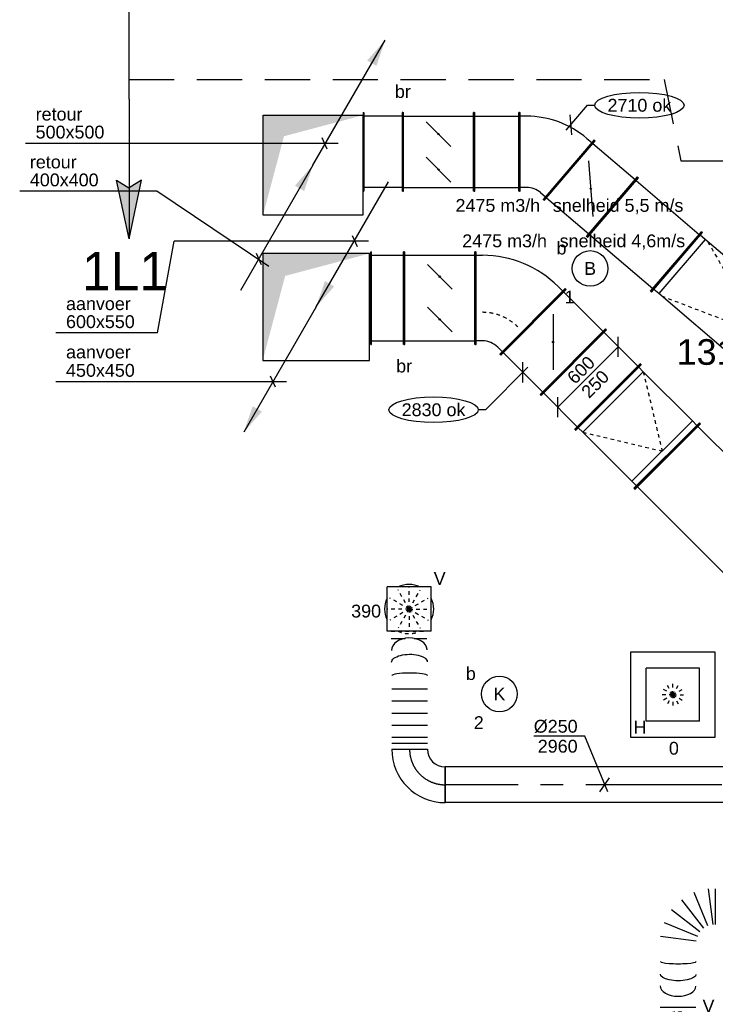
# Model space of a CAD drawing. Extents: x -138812 to 250702, y -18987 to 104055.
# Tile 53 of 193: x 59623 to 64502, y 14835 to 21743. Entities that reach past the tile are written whole.
import ezdxf
from ezdxf.enums import TextEntityAlignment as Align

# ---------------------------------------------------------------- set-up
doc = ezdxf.new("R2010")
doc.units = 0
doc.header["$LTSCALE"] = 50
for name, pattern in [('CENTER2', [28.575, 19.05, -3.175, 3.175, -3.175]), ('HIDDEN', [9.525, 6.35, -3.175]), ('STREEPJES', [0.1, 0.05, -0.05])]:
    doc.linetypes.add(name, pattern=pattern)
doc.layers.get('0').update_dxf_attribs({"linetype": 'CONTINUOUS'})
for name, color, linetype in [('brandmeldserienummers', 1, 'CONTINUOUS'), ('EL6311--', 3, 'CONTINUOUS'), ('lMcht aanvoer bestaand', 1, 'CONTINUOUS'), ('lMcht aanvoer bestaand_PR', 1, 'CONTINUOUS'), ('lMcht retour bestaand_PR', 1, 'CONTINUOUS'), ('lucht aanvoer bestaand', 8, 'CONTINUOUS'), ('lucht retour bestaand', 8, 'CONTINUOUS'), ('WL570---_RETOUR', 112, 'CONTINUOUS'), ('WL570---_RETOUR_RST', 2, 'CONTINUOUS'), ('WL570---_RETOUR_RST_HL', 1, 'CONTINUOUS'), ('WL570---_TOEVOER', 3, 'CONTINUOUS'), ('WL570---_TOEVOER_HL', 8, 'CONTINUOUS'), ('WL570---_TOEVOER_RST', 2, 'CONTINUOUS'), ('WL570---_TOEVOER_RST_HL', 1, 'CONTINUOUS'), ('WM570---_RETOUR', 1, 'CONTINUOUS'), ('WM570---_RETOUR_RST_PR', 1, 'CONTINUOUS'), ('WM570---_TOEVOER', 1, 'CONTINUOUS'), ('WM570---_TOEVOER_PR', 1, 'CONTINUOUS'), ('WM570---_TOEVOER_RST_PR', 1, 'CONTINUOUS')]:
    doc.layers.add(name, color=color, linetype=linetype)
doc.styles.add('BURO-018', font='ARIAL.TTF', dxfattribs={"height": 90})

# ---------------------------------------------------------------- blocks, each defined once
blk = doc.blocks.new('1115B3A')
at = {"color": 0, "linetype": 'Continuous'}
blk.add_circle((0, 0), 2.5, dxfattribs=at)
at = {"color": 0, "linetype": 'Continuous', "style": 'BURO-018'}
for tag, p in [('E_GKAST', (0, 8)), ('E_GROEP', (0, 5)), ('E_SGROEP', (4.5, 5)), ('E_ARMCODE', (0, 0)), ('E_SLET', (4.5, -1))]:
    blk.add_attdef(tag, text='', height=1.8, dxfattribs=at).set_placement(p, align=Align.MIDDLE)
blk = doc.blocks.new('*U80')
at = {"layer": 'WM570---_RETOUR', "color": 0, "ltscale": 10}
for p, q in [((-32.5, -38), (116.8, 136.7)), ((5.5, -70.5), (-5.5, 70.5)), ((116.8, 136.7), (166.8, 136.7))]:
    blk.add_line(p, q, dxfattribs=at)
blk.add_ellipse((480.5, 136.7), major_axis=(313.7, 0), ratio=0.286888, dxfattribs=at)
at = {"layer": 'WM570---_RETOUR', "color": 0, "style": 'BURO-018'}
blk.add_text('2710 ok', height=90, dxfattribs=at).set_placement((256.8, 91.7))
blk = doc.blocks.new('*U81')
at = {"layer": 'WM570---_TOEVOER', "color": 0, "ltscale": 10}
for p, q in [((0, -70.7), (0, 70.7)), ((35.4, 35.4), (-262.8, -262.8)), ((-262.8, -262.8), (-312.8, -262.8))]:
    blk.add_line(p, q, dxfattribs=at)
blk.add_ellipse((-626.5, -262.8), major_axis=(-313.7, 0), ratio=0.286888, dxfattribs=at)
at = {"layer": 'WM570---_TOEVOER', "color": 0, "style": 'BURO-018'}
blk.add_text('2830 ok', height=90, dxfattribs=at).set_placement((-850.2, -307.8))
blk = doc.blocks.new('*U349')
at = {"color": 0, "ltscale": 10}
for p, q in [((0, 125, -2960), (0, -125, -2960)), ((42.4, 125, -2960), (42.4, -125, -2960)), ((127.3, 125, -2960), (127.3, -125, -2960)), ((212.1, 125, -2960), (212.1, -125, -2960)), ((297, 125, -2960), (297, -125, -2960)), ((381.8, 125, -2960), (381.8, -125, -2960)), ((736.2, 128.2, -2960), (736.2, 31.3, -2960)), ((736.2, -31.5, -2960), (736.2, -121.8, -2960)), ((656.5, -122.8, -2960), (657.3, -122.8, -2960))]:
    blk.add_line(p, q, dxfattribs=at)
at = {"color": 8, "linetype": 'STREEPJES', "ltscale": 10}
blk.add_line((786.8, 128.2, -2960), (786.8, -121.8, -2960), dxfattribs=at)
at = {"color": 0, "ltscale": 10}
for centre, major_axis, ratio, start_param, end_param in [((474.5, 0, -2960), (0.5, -125), 0.148749, 0.000581, 3.142173), ((653.9, 2.2, -2960), (3, -125), 0.680411, 0.004838, 3.136755)]:
    blk.add_ellipse(centre, major_axis=major_axis, ratio=ratio, start_param=start_param, end_param=end_param, dxfattribs=at)
at = {"color": 0, "ltscale": 10, "extrusion": (0, 0, -1)}
blk.add_ellipse((570.5, 0.8, -2960), major_axis=(-1.6, 125), ratio=0.433358, start_param=0.002037, end_param=3.14363, dxfattribs=at)
at = {"layer": 'WM570---_TOEVOER_PR', "color": 1, "style": 'BURO-018'}
blk.add_attdef('POSNR', text='', height=90, dxfattribs=at).set_placement((0, 0), align=Align.MIDDLE)
blk = doc.blocks.new('*U350')
at = {"color": 0, "ltscale": 10}
for p, q in [((-250, -125, -2960), (-250, 125, -2960)), ((125, -250, -2960), (-125, -250, -2960))]:
    blk.add_line(p, q, dxfattribs=at)
for radius in [375, 125]:
    blk.add_arc((-250, -250, -2960), radius, 0, 90, dxfattribs=at)
at = {"layer": 'WL570---_TOEVOER_HL', "linetype": 'CENTER2'}
blk.add_arc((-250, -250, -2960), 250, 0, 90, dxfattribs=at)
at = {"layer": 'WM570---_TOEVOER_PR', "color": 1, "style": 'BURO-018'}
blk.add_attdef('POSNR', text='', height=90, dxfattribs=at).set_placement((0, 0), align=Align.MIDDLE)
blk = doc.blocks.new('*U385')
at = {"color": 0, "ltscale": 10}
for p, q in [((155, 155, -2795), (-155, 155, -2795)), ((-155, -155, -2795), (-155, 155, -2795)), ((155, -155, -2795), (155, 155, -2795)), ((155, -155, -2795), (-155, -155, -2795))]:
    blk.add_line(p, q, dxfattribs=at)
at = {"color": 8, "linetype": 'STREEPJES', "ltscale": 10}
for q in [(0, 155, -2795), (-134.2, 77.5, -2795), (-77.5, 134.2, -2795), (77.5, 134.2, -2795), (134.2, 77.5, -2795), (-155, 0, -2795), (-134.2, -77.5, -2795), (-77.5, -134.2, -2795), (0, -155, -2795), (77.5, -134.2, -2795), (134.2, -77.5, -2795), (155, 0, -2795)]:
    blk.add_line((0, 0, -2795), q, dxfattribs=at)
at = {"color": 0, "ltscale": 10}
for start, end in [(63.96822, 116.03178), (153.96822, 206.03178), (333.96822, 26.03178)]:
    blk.add_arc((0, 0, -2795), 172.5, start, end, dxfattribs=at)
at = {"color": 8, "linetype": 'STREEPJES', "ltscale": 10}
blk.add_arc((0, 0, -2795), 172.5, 243.96822, 296.03178, dxfattribs=at)
at = {"layer": 'WL570---_TOEVOER_RST_HL', "linetype": 'CENTER2'}
blk.add_circle((0, 0, -2795), 0.075, dxfattribs=at)
at = {"layer": 'WL570---_TOEVOER_RST', "color": 1, "style": 'BURO-018'}
for tag in ['MC', 'Q']:
    blk.add_attdef(tag, text='', height=90, dxfattribs=at).set_placement((0, 0), align=Align.MIDDLE)
at = {"layer": 'WM570---_TOEVOER_RST_PR', "color": 1, "style": 'BURO-018'}
blk.add_attdef('POSNR', text='', height=90, dxfattribs=at).set_placement((0, 0), align=Align.MIDDLE)
blk = doc.blocks.new('*U386')
at = {"color": 0, "ltscale": 10}
for p, q in [((155, 155, -2795), (-155, 155, -2795)), ((-155, -155, -2795), (-155, 155, -2795)), ((155, -155, -2795), (155, 155, -2795)), ((155, -155, -2795), (-155, -155, -2795))]:
    blk.add_line(p, q, dxfattribs=at)
at = {"color": 8, "linetype": 'STREEPJES', "ltscale": 10}
for q in [(0, 155, -2795), (-134.2, 77.5, -2795), (-77.5, 134.2, -2795), (77.5, 134.2, -2795), (134.2, 77.5, -2795), (-155, 0, -2795), (-134.2, -77.5, -2795), (-77.5, -134.2, -2795), (0, -155, -2795), (77.5, -134.2, -2795), (134.2, -77.5, -2795), (155, 0, -2795)]:
    blk.add_line((0, 0, -2795), q, dxfattribs=at)
blk.add_arc((0, 0, -2795), 172.5, 63.96822, 116.03178, dxfattribs=at)
at = {"color": 0, "ltscale": 10}
for start, end in [(153.96822, 206.03178), (333.96822, 26.03178), (243.96822, 296.03178)]:
    blk.add_arc((0, 0, -2795), 172.5, start, end, dxfattribs=at)
at = {"layer": 'WL570---_TOEVOER_RST_HL', "linetype": 'CENTER2'}
blk.add_circle((0, 0, -2795), 0.075, dxfattribs=at)
at = {"layer": 'WL570---_TOEVOER_RST', "color": 1, "style": 'BURO-018'}
for tag in ['MC', 'Q']:
    blk.add_attdef(tag, text='', height=90, dxfattribs=at).set_placement((0, 0), align=Align.MIDDLE)
at = {"layer": 'WM570---_TOEVOER_RST_PR', "color": 1, "style": 'BURO-018'}
blk.add_attdef('POSNR', text='', height=90, dxfattribs=at).set_placement((0, 0), align=Align.MIDDLE)
blk = doc.blocks.new('*U479')
at = {"ltscale": 10}
for points in [[(507, 878.1), (445.6, 696.8), (380.7, 734.3)], [(-375, -375), (375, -375), (375, 375), (217.5, -217.5)], [(0, 0), (-61.4, -181.3), (-126.3, -143.8)]]:
    blk.add_hatch(color=2, dxfattribs=at).paths.add_polyline_path(points)
at = {"color": 2, "ltscale": 10}
for q in [(507, 878.1, -3000), (-507, -878.1, -3000)]:
    blk.add_line((0, 0, -3000), q, dxfattribs=at)
at = {"color": 0, "ltscale": 10}
for p, q in [((375, 375, -3000), (-375, 375, -3000)), ((-375, 375, -3000), (-375, -375, -3000)), ((375, -375, -3000), (375, 375, -3000)), ((-375, -375, -3000), (375, -375, -3000))]:
    blk.add_line(p, q, dxfattribs=at)
at = {"layer": 'lMcht aanvoer bestaand_PR', "color": 1, "style": 'BURO-018'}
blk.add_attdef('POSNR', text='', height=90, dxfattribs=at).set_placement((0, 0), align=Align.MIDDLE)
blk = doc.blocks.new('*U480')
at = {"color": 0, "ltscale": 10}
for p, q in [((-50.1, 285.9, -2835), (-15.9, 315.2, -2835)), ((-28.4, 337.4, -2835), (-32.2, 334.2, -2835)), ((-32.2, 334.2, -2835), (325, -84, -2835)), ((-28.4, 337.4, -2835), (328.8, -80.8, -2835)), ((-197.6, 275, -2835), (-192.6, 275, -2835)), ((-197.6, -275, -2835), (-197.6, 275, -2835)), ((-192.6, -275, -2835), (-192.6, 275, -2835)), ((-147.6, 250, -2835), (-192.6, 250, -2835)), ((274.6, -94.3, -2835), (308.8, -65, -2835)), ((328.8, -80.8, -2835), (325, -84, -2835)), ((-197.6, -275, -2835), (-192.6, -275, -2835)), ((-147.6, -250, -2835), (-192.6, -250, -2835))]:
    blk.add_line(p, q, dxfattribs=at)
for radius in [150, 650]:
    blk.add_arc((-147.6, 400, -2835), radius, 270, 310.5, dxfattribs=at)
at = {"layer": 'lMcht retour bestaand_PR', "color": 1, "style": 'BURO-018'}
blk.add_attdef('POSNR', text='', height=90, dxfattribs=at).set_placement((0, 0), align=Align.MIDDLE)
blk = doc.blocks.new('*U481')
at = {"color": 0, "ltscale": 10}
for p, q in [((0, 275, -2835), (5, 275, -2835)), ((0, -275, -2835), (0, 275, -2835)), ((5, -275, -2835), (5, 275, -2835)), ((5, 250, -2835), (313.7, 250, -2835)), ((318.7, 275, -2835), (313.7, 275, -2835)), ((313.7, -275, -2835), (313.7, 275, -2835)), ((318.7, -275, -2835), (318.7, 275, -2835)), ((0, -275, -2835), (5, -275, -2835)), ((5, -250, -2835), (313.7, -250, -2835)), ((318.7, -275, -2835), (313.7, -275, -2835))]:
    blk.add_line(p, q, dxfattribs=at)
at = {"layer": 'lMcht retour bestaand_PR', "color": 1, "style": 'BURO-018'}
blk.add_attdef('POSNR', text='', height=90, dxfattribs=at).set_placement((0, 0), align=Align.MIDDLE)
blk = doc.blocks.new('*U482')
at = {"color": 0, "ltscale": 10}
for p, q in [((0, 275, -2835), (5, 275, -2835)), ((0, -275, -2835), (0, 275, -2835)), ((5, -275, -2835), (5, 275, -2835)), ((5, 250, -2835), (273.8, 250, -2835)), ((278.8, 275, -2835), (273.8, 275, -2835)), ((273.8, -275, -2835), (273.8, 275, -2835)), ((278.8, -275, -2835), (278.8, 275, -2835)), ((0, -275, -2835), (5, -275, -2835)), ((5, -250, -2835), (273.8, -250, -2835)), ((278.8, -275, -2835), (273.8, -275, -2835))]:
    blk.add_line(p, q, dxfattribs=at)
at = {"layer": 'lMcht retour bestaand_PR', "color": 1, "style": 'BURO-018'}
blk.add_attdef('POSNR', text='', height=90, dxfattribs=at).set_placement((0, 0), align=Align.MIDDLE)
blk = doc.blocks.new('*U483')
at = {"ltscale": 10}
for points in [[(507, 878.1), (445.6, 696.8), (380.7, 734.3)], [(350, 350), (-350, 350), (-350, -350), (-203, 203)], [(0, 0), (-61.4, -181.3), (-126.3, -143.8)]]:
    blk.add_hatch(color=2, dxfattribs=at).paths.add_polyline_path(points)
at = {"color": 2, "ltscale": 10}
for q in [(507, 878.1), (-507, -878.1)]:
    blk.add_line((0, 0), q, dxfattribs=at)
at = {"color": 0, "ltscale": 10}
for p, q in [((-350, 350), (350, 350)), ((-350, -350), (-350, 350)), ((350, 350), (350, -350)), ((350, -350), (-350, -350))]:
    blk.add_line(p, q, dxfattribs=at)
at = {"layer": 'lMcht retour bestaand_PR', "color": 1, "style": 'BURO-018'}
blk.add_attdef('POSNR', text='', height=90, dxfattribs=at).set_placement((0, 0), align=Align.MIDDLE)
blk = doc.blocks.new('*U484')
at = {"color": 0, "ltscale": 10}
for p, q in [((0, 275, -2835), (5, 275, -2835)), ((0, -275, -2835), (0, 275, -2835)), ((5, -275, -2835), (5, 275, -2835)), ((5, 250, -2835), (586.3, 250, -2835)), ((591.3, 275, -2835), (586.3, 275, -2835)), ((586.3, -275, -2835), (586.3, 275, -2835)), ((591.3, -275, -2835), (591.3, 275, -2835)), ((0, -275, -2835), (5, -275, -2835)), ((5, -250, -2835), (586.3, -250, -2835)), ((591.3, -275, -2835), (586.3, -275, -2835))]:
    blk.add_line(p, q, dxfattribs=at)
at = {"layer": 'lMcht retour bestaand_PR', "color": 1, "style": 'BURO-018'}
blk.add_attdef('POSNR', text='', height=90, dxfattribs=at).set_placement((0, 0), align=Align.MIDDLE)
blk = doc.blocks.new('*U485')
at = {"color": 0, "ltscale": 10}
for p, q in [((-828.2, 275, -2835), (-823.2, 275, -2835)), ((-828.2, -275, -2835), (-828.2, 275, -2835)), ((-823.2, -275, -2835), (-823.2, 275, -2835)), ((-778.2, 250, -2835), (-823.2, 250, -2835)), ((-74.6, 250, -2835), (-778.2, 250, -2835)), ((-778.2, 250, -2835), (-778.2, -250, -2835)), ((-74.6, -250, -2835), (-74.6, 250, -2835)), ((-50, 250, -2835), (-74.6, 250, -2835)), ((-50, 250, -2835), (-5, 250, -2835)), ((0, 275, -2835), (-5, 275, -2835)), ((-5, -275, -2835), (-5, 275, -2835)), ((0, -275, -2835), (0, 275, -2835)), ((-828.2, -275, -2835), (-823.2, -275, -2835)), ((-778.2, -250, -2835), (-823.2, -250, -2835)), ((-74.6, -250, -2835), (-778.2, -250, -2835)), ((-50, -250, -2835), (-74.6, -250, -2835)), ((-50, -250, -2835), (-5, -250, -2835)), ((0, -275, -2835), (-5, -275, -2835))]:
    blk.add_line(p, q, dxfattribs=at)
at = {"color": 8, "linetype": 'STREEPJES', "ltscale": 10}
for p in [(-753.6, 250, -125), (-753.6, -250, -125)]:
    blk.add_line(p, (-50, 0, 15), dxfattribs=at)
at = {"layer": 'lMcht retour bestaand_PR', "color": 1, "style": 'BURO-018'}
blk.add_attdef('POSNR', text='', height=90, dxfattribs=at).set_placement((0, 0), align=Align.MIDDLE)
blk = doc.blocks.new('*U494')
at = {"color": 0, "ltscale": 10}
for p, q in [((0, 325, -2955), (5, 325, -2955)), ((0, -325, -2955), (0, 325, -2955)), ((5, -325, -2955), (5, 325, -2955)), ((5, 300, -2955), (229.6, 300, -2955)), ((234.6, 325, -2955), (229.6, 325, -2955)), ((229.6, -325, -2955), (229.6, 325, -2955)), ((234.6, -325, -2955), (234.6, 325, -2955)), ((0, -325, -2955), (5, -325, -2955)), ((5, -300, -2955), (229.6, -300, -2955)), ((234.6, -325, -2955), (229.6, -325, -2955))]:
    blk.add_line(p, q, dxfattribs=at)
at = {"layer": 'lMcht aanvoer bestaand_PR', "color": 1, "style": 'BURO-018'}
blk.add_attdef('POSNR', text='', height=90, dxfattribs=at).set_placement((0, 0), align=Align.MIDDLE)
blk = doc.blocks.new('*U495')
at = {"color": 0, "ltscale": 10}
for p, q in [((-236.4, 325, -2955), (-231.4, 325, -2955)), ((-236.4, -325, -2955), (-236.4, 325, -2955)), ((-231.4, -325, -2955), (-231.4, 325, -2955)), ((-231.4, 300, -2955), (-186.4, 300, -2955)), ((343.9, 80.3, -2955), (375.8, 48.5, -2955)), ((393.4, 66.2, -2955), (-66.2, -393.4, -2955)), ((397, 62.7, -2955), (-62.7, -397, -2955)), ((397, 62.7, -2955), (393.4, 66.2, -2955)), ((-236.4, -325, -2955), (-231.4, -325, -2955)), ((-186.4, -300, -2955), (-231.4, -300, -2955)), ((-48.5, -375.8, -2955), (-80.3, -343.9, -2955)), ((-62.7, -397, -2955), (-66.2, -393.4, -2955))]:
    blk.add_line(p, q, dxfattribs=at)
for radius in [750, 150]:
    blk.add_arc((-186.4, -450, -2955), radius, 45, 90, dxfattribs=at)
at = {"color": 8, "linetype": 'STREEPJES', "ltscale": 10}
blk.add_arc((-186.4, -450, -2955), 350, 45, 90, dxfattribs=at)
at = {"layer": 'lMcht aanvoer bestaand_PR', "color": 1, "style": 'BURO-018'}
blk.add_attdef('POSNR', text='', height=90, dxfattribs=at).set_placement((0, 0), align=Align.MIDDLE)
blk = doc.blocks.new('*U496')
at = {"color": 0, "ltscale": 10}
for p, q in [((0, 325, -2955), (5, 325, -2955)), ((0, -325, -2955), (0, 325, -2955)), ((5, -325, -2955), (5, 325, -2955)), ((5, 300, -2955), (339.6, 300, -2955)), ((344.6, 325, -2955), (339.6, 325, -2955)), ((339.6, -325, -2955), (339.6, 325, -2955)), ((344.6, -325, -2955), (344.6, 325, -2955)), ((0, -325, -2955), (5, -325, -2955)), ((5, -300, -2955), (339.6, -300, -2955)), ((344.6, -325, -2955), (339.6, -325, -2955))]:
    blk.add_line(p, q, dxfattribs=at)
at = {"layer": 'lMcht aanvoer bestaand_PR', "color": 1, "style": 'BURO-018'}
blk.add_attdef('POSNR', text='', height=90, dxfattribs=at).set_placement((0, 0), align=Align.MIDDLE)
blk = doc.blocks.new('*U497')
at = {"color": 0, "ltscale": 10}
for p, q in [((-586.8, 325, -2955), (-581.8, 325, -2955)), ((-586.8, -325, -2955), (-586.8, 325, -2955)), ((-581.8, -325, -2955), (-581.8, 325, -2955)), ((-581.8, 300, -2955), (-536.8, 300, -2955)), ((-50, 300, -2955), (-536.8, 300, -2955)), ((-536.8, 300, -2955), (-536.8, -300, -2955)), ((-5, 300, -2955), (-50, 300, -2955)), ((-50, -300, -2955), (-50, 300, -2955)), ((0, 325, -2955), (-5, 325, -2955)), ((-5, -325, -2955), (-5, 325, -2955)), ((0, -325, -2955), (0, 325, -2955)), ((-586.8, -325, -2955), (-581.8, -325, -2955)), ((-536.8, -300, -2955), (-581.8, -300, -2955)), ((-50, -300, -2955), (-536.8, -300, -2955)), ((-50, -300, -2955), (-5, -300, -2955)), ((0, -325, -2955), (-5, -325, -2955))]:
    blk.add_line(p, q, dxfattribs=at)
at = {"color": 8, "linetype": 'STREEPJES', "ltscale": 10}
for p in [(-536.8, 300, -125), (-536.8, -300, -125)]:
    blk.add_line(p, (-50, 0, -105), dxfattribs=at)
at = {"layer": 'lMcht aanvoer bestaand_PR', "color": 1, "style": 'BURO-018'}
blk.add_attdef('POSNR', text='', height=90, dxfattribs=at).set_placement((0, 0), align=Align.MIDDLE)
blk = doc.blocks.new('*U532')
at = {"color": 0, "ltscale": 10}
for p, q in [((137, 757.1, -2960), (387, 757.1, -2960)), ((137, 708.7, -2960), (387, 708.7, -2960)), ((358.9, 111.5, -2960), (126, 208, -2960)), ((135.2, 242.4, -2960), (385.2, 209.5, -2960)), ((236.5, -48, -2960), (83, 152, -2960)), ((108.2, 177.2, -2960), (308.2, 23.7, -2960)), ((0, -125, -2960), (0, 125, -2960)), ((50.7, -125, -2960), (17.8, 125, -2960)), ((52.2, 134.2, -2960), (148.7, -98.8, -2960))]:
    blk.add_line(p, q, dxfattribs=at)
for centre, major_axis, ratio, start_param, end_param in [((261.1, 556.9, -2960), (125, -1.3), 0.580684, 6.281614, 9.423206), ((260.2, 385.4, -2960), (125, -0.2), 0.123465, 6.28296, 9.424553)]:
    blk.add_ellipse(centre, major_axis=major_axis, ratio=ratio, start_param=start_param, end_param=end_param, dxfattribs=at)
at = {"color": 0, "ltscale": 10, "extrusion": (0, 0, -1)}
blk.add_ellipse((260.5, 475.2, -2960), major_axis=(-125, 0.7), ratio=0.362977, start_param=6.282435, end_param=9.424028, dxfattribs=at)
at = {"layer": 'WM570---_TOEVOER_PR', "color": 1, "style": 'BURO-018'}
blk.add_attdef('POSNR', text='', height=90, dxfattribs=at).set_placement((0, 0), align=Align.MIDDLE)
blk = doc.blocks.new('*U536')
at = {"color": 0, "ltscale": 10}
for p, q in [((297.5, 297.5, -2732.5), (-297.5, 297.5, -2732.5)), ((-297.5, 297.5, -2732.5), (-297.5, -297.5, -2732.5)), ((297.5, -297.5, -2732.5), (297.5, 297.5, -2732.5)), ((186.5, 186.5, -2732.5), (-186.5, 186.5, -2732.5)), ((-186.5, -186.5, -2732.5), (-186.5, 186.5, -2732.5)), ((186.5, -186.5, -2732.5), (186.5, 186.5, -2732.5)), ((186.5, -186.5, -2732.5), (-186.5, -186.5, -2732.5)), ((-297.5, -297.5, -2732.5), (297.5, -297.5, -2732.5))]:
    blk.add_line(p, q, dxfattribs=at)
at = {"color": 8, "linetype": 'STREEPJES', "ltscale": 10}
for q in [(-40, 69.3, -2732.5), (0, 80, -2732.5), (40, 69.3, -2732.5), (-80, 0, -2732.5), (-69.3, 40, -2732.5), (-69.3, -40, -2732.5), (-40, -69.3, -2732.5), (69.3, 40, -2732.5), (0, -80, -2732.5), (40, -69.3, -2732.5), (69.3, -40, -2732.5), (80, 0, -2732.5)]:
    blk.add_line((0, 0, -2732.5), q, dxfattribs=at)
at = {"layer": 'WL570---_RETOUR_RST_HL', "linetype": 'CENTER2'}
blk.add_circle((0, 0, -2732.5), 0.075, dxfattribs=at)
at = {"layer": 'WL570---_RETOUR_RST', "color": 1, "style": 'BURO-018'}
for tag in ['MC', 'Q']:
    blk.add_attdef(tag, text='', height=90, dxfattribs=at).set_placement((0, 0), align=Align.MIDDLE)
at = {"layer": 'WM570---_RETOUR_RST_PR', "color": 1, "style": 'BURO-018'}
blk.add_attdef('POSNR', text='', height=90, dxfattribs=at).set_placement((0, 0), align=Align.MIDDLE)
blk = doc.blocks.new('*U555')
at = {"color": 0, "ltscale": 10}
for p, q in [((0, 325, -2975), (5, 325, -2975)), ((0, -325, -2975), (0, 325, -2975)), ((5, -325, -2975), (5, 325, -2975)), ((5, 300, -2975), (2225.4, 300, -2975)), ((2230.4, 325, -2975), (2225.4, 325, -2975)), ((2225.4, -325, -2975), (2225.4, 325, -2975)), ((2230.4, -325, -2975), (2230.4, 325, -2975)), ((0, -325, -2975), (5, -325, -2975)), ((5, -300, -2975), (2225.4, -300, -2975)), ((2230.4, -325, -2975), (2225.4, -325, -2975))]:
    blk.add_line(p, q, dxfattribs=at)
at = {"layer": 'lMcht aanvoer bestaand_PR', "color": 1, "style": 'BURO-018'}
blk.add_attdef('POSNR', text='', height=90, dxfattribs=at).set_placement((0, 0), align=Align.MIDDLE)
blk = doc.blocks.new('*U559')
at = {"layer": 'lMcht aanvoer bestaand', "color": 0, "ltscale": 10}
for p, q in [((212.1, 141.4), (212.1, 282.8)), ((-212.1, -212.1), (212.1, 212.1)), ((-212.1, -282.8), (-212.1, -141.4))]:
    blk.add_line(p, q, dxfattribs=at)
at = {"layer": 'lMcht aanvoer bestaand', "color": 0, "style": 'BURO-018'}
for s, p in [('600', (-91.8, -56.5)), ('250', (7.2, -155.5)), ('250', (7.2, -155.5))]:
    blk.add_text(s, height=90, rotation=45, dxfattribs=at).set_placement(p)
blk = doc.blocks.new('*U2113')
at = {"color": 0, "ltscale": 10}
for p, q in [((0, 125, -2960), (3368.2, 125, -2960)), ((0, -125, -2960), (0, 125, -2960)), ((3368.2, 125, -2960), (3368.2, -125, -2960)), ((0, -125, -2960), (3368.2, -125, -2960))]:
    blk.add_line(p, q, dxfattribs=at)
at = {"layer": 'WL570---_TOEVOER_HL', "linetype": 'CENTER2'}
blk.add_line((0, 0, -2960), (3368.2, 0, -2960), dxfattribs=at)
at = {"layer": 'WM570---_TOEVOER_PR', "color": 1, "style": 'BURO-018'}
blk.add_attdef('POSNR', text='', height=90, dxfattribs=at).set_placement((0, 0), align=Align.MIDDLE)
blk = doc.blocks.new('*U2114')
at = {"layer": 'WM570---_TOEVOER', "color": 0, "ltscale": 10}
for p, q in [((-140.3, 340.7), (-497.9, 340.7)), ((20.6, -50), (-140.3, 340.7)), ((-33.5, -50), (33.5, 50))]:
    blk.add_line(p, q, dxfattribs=at)
at = {"layer": 'WM570---_TOEVOER', "color": 0, "style": 'BURO-018'}
for s, p in [('%%c250', (-497.9, 365.7)), ('2960', (-470, 225.7))]:
    blk.add_text(s, height=90, dxfattribs=at).set_placement(p)

msp = doc.modelspace()

# ---------------------------------------------------------------- hatches: boundary and pattern name
at = {"layer": 'WL570---_RETOUR'}
h = msp.add_hatch(color=256, dxfattribs=at)
edge = h.paths.add_edge_path()
edge.add_ellipse((62560.85223, 20940.55227), major_axis=(-4.16667, 0), ratio=1, start_angle=0, end_angle=360)
h = msp.add_hatch(color=256, dxfattribs=at)
edge = h.paths.add_edge_path()
edge.add_ellipse((62560.85223, 20690.55227), major_axis=(-4.16667, 0), ratio=1, start_angle=0, end_angle=360)
h = msp.add_hatch(color=256, dxfattribs=at)
edge = h.paths.add_edge_path()
edge.add_ellipse((63629.28456, 20557.22985), major_axis=(-4.16667, 0), ratio=1, start_angle=0, end_angle=360)
at = {"layer": 'WL570---_TOEVOER'}
h = msp.add_hatch(color=256, dxfattribs=at)
edge = h.paths.add_edge_path()
edge.add_ellipse((62569.8028, 19939.63116), major_axis=(-5, 0), ratio=1, start_angle=0, end_angle=360)
h = msp.add_hatch(color=256, dxfattribs=at)
edge = h.paths.add_edge_path()
edge.add_ellipse((62569.8028, 19639.63116), major_axis=(-5, 0), ratio=1, start_angle=0, end_angle=360)
h = msp.add_hatch(color=256, dxfattribs=at)
edge = h.paths.add_edge_path()
edge.add_ellipse((63364.77755, 19481.05252), major_axis=(0, 5), ratio=1, start_angle=0, end_angle=360)

# ---------------------------------------------------------------- linework, layer by layer
at = {"layer": 'EL6311--', "color": 4, "linetype": 'Continuous'}
for p, q in [((60389.97728, 21185.66824), (60389.97728, 22166.31529)), ((60389.97728, 21185.66824), (60389.97728, 20205.02119)), ((60389.97728, 20205.02119), (60303.16489, 20617.31672)), ((60303.16489, 20617.31672), (60387.90219, 20563.42905)), ((60389.97728, 20205.02119), (60476.78966, 20617.31672)), ((60476.78966, 20617.31672), (60392.05236, 20563.42905))]:
    msp.add_line(p, q, dxfattribs=at)
at = {"layer": 'EL6311--', "color": 4, "linetype": 'HIDDEN'}
for p, q in [((60389.97728, 21324.20583), (64144.50148, 21324.20583)), ((64144.50148, 21324.20583), (64260.57334, 20753.18287)), ((64260.57334, 20753.18287), (66146.74023, 20753.18287))]:
    msp.add_line(p, q, dxfattribs=at)
at = {"layer": 'EL6311--', "color": 4, "linetype": 'Continuous'}
for points in [[(60389.97728, 20205.02119), (60303.16489, 20617.31672), (60387.90219, 20563.42905)], [(60389.97728, 20205.02119), (60476.78966, 20617.31672), (60392.05236, 20563.42905)]]:
    msp.add_solid(points, dxfattribs=at)
at = {"layer": 'lucht aanvoer bestaand'}
for p, q in [((62319.8028, 20114.63116), (62324.8028, 20114.63116)), ((62319.8028, 19464.63116), (62319.8028, 20114.63116)), ((62324.8028, 19464.63116), (62324.8028, 20114.63116)), ((62819.8028, 20114.63116), (62814.8028, 20114.63116)), ((62814.8028, 19464.63116), (62814.8028, 20114.63116)), ((62819.8028, 19464.63116), (62819.8028, 20114.63116)), ((62993.54649, 19392.66417), (63453.16589, 19852.28358)), ((62997.08202, 19389.12864), (63456.70143, 19848.74804)), ((63453.16589, 19852.28358), (63456.70143, 19848.74804)), ((63272.85367, 19113.35699), (63732.47307, 19572.9764)), ((63276.3892, 19109.82146), (63736.00861, 19569.44087)), ((63736.00861, 19569.44087), (63732.47307, 19572.9764)), ((62319.8028, 19464.63116), (62324.8028, 19464.63116)), ((62819.8028, 19464.63116), (62814.8028, 19464.63116)), ((62993.54649, 19392.66417), (62997.08202, 19389.12864)), ((63276.3892, 19109.82146), (63272.85367, 19113.35699))]:
    msp.add_line(p, q, dxfattribs=at)
at = {"layer": 'lucht retour bestaand'}
for p, q in [((62310.85223, 21090.55227), (62315.85223, 21090.55227)), ((62310.85223, 20540.55227), (62310.85223, 21090.55227)), ((62315.85223, 20540.55227), (62315.85223, 21090.55227)), ((62810.85223, 21090.55227), (62805.85223, 21090.55227)), ((62805.85223, 20540.55227), (62805.85223, 21090.55227)), ((62810.85223, 20540.55227), (62810.85223, 21090.55227)), ((63298.58592, 20478.08811), (63655.88388, 20896.22465)), ((63302.38716, 20474.83995), (63659.68513, 20892.97649)), ((63655.88388, 20896.22465), (63659.68513, 20892.97649)), ((63959.98319, 20636.37159), (63956.18195, 20639.61976)), ((62310.85223, 20540.55227), (62315.85223, 20540.55227)), ((62810.85223, 20540.55227), (62805.85223, 20540.55227)), ((63298.58592, 20478.08811), (63302.38716, 20474.83995)), ((63602.68523, 20218.23505), (63598.88398, 20221.48321))]:
    msp.add_line(p, q, dxfattribs=at)
at = {"layer": 'WL570---_RETOUR'}
for p, q in [((62315.85223, 21065.55227), (62805.85223, 21065.55227)), ((62474.23165, 21027.17285), (62647.47281, 20853.93169)), ((63643.44431, 20873.97029), (63939.94113, 20620.61355)), ((62474.23165, 20777.17285), (62647.47281, 20603.93169)), ((63614.03223, 20751.63244), (63644.53688, 20362.82726)), ((63598.88398, 20221.48321), (63956.18195, 20639.61976)), ((63602.68523, 20218.23505), (63959.98319, 20636.37159)), ((62315.85223, 20565.55227), (62805.85223, 20565.55227)), ((63318.62798, 20493.84616), (63615.1248, 20240.48942))]:
    msp.add_line(p, q, dxfattribs=at)
for centre in [(62560.85223, 20940.55227), (62560.85223, 20690.55227), (63629.28456, 20557.22985)]:
    msp.add_circle(centre, 4.16667, dxfattribs=at)
at = {"layer": 'WL570---_TOEVOER'}
for p, q in [((62324.8028, 20089.63116), (62814.8028, 20089.63116)), ((62483.18222, 20026.25174), (62656.42338, 19853.01058)), ((63439.02376, 19831.07037), (63714.7954, 19555.29873)), ((62483.18222, 19726.25174), (62656.42338, 19553.01058)), ((63364.77755, 19676.05252), (63364.77755, 19286.05252)), ((62324.8028, 19489.63116), (62814.8028, 19489.63116)), ((63014.75969, 19406.80631), (63290.53134, 19131.03466))]:
    msp.add_line(p, q, dxfattribs=at)
for centre in [(62569.8028, 19939.63116), (62569.8028, 19639.63116), (63364.77755, 19481.05252)]:
    msp.add_circle(centre, 5, dxfattribs=at)
at = {"layer": 'WM570---_TOEVOER'}
for p, q in [((61856.6267, 20874.79208), (59663.62369, 20874.79208)), ((61780.08387, 20835.11165), (61745.06116, 20913.1882)), ((61780.08387, 20835.11165), (61745.06116, 20913.1882)), ((60583.96736, 20539.16995), (59623.04355, 20539.16995)), ((61370.66594, 20011.84341), (60583.96736, 20539.16995)), ((60590.59109, 19544.70179), (60706.77707, 20188.1371)), ((62069.71911, 20188.1371), (60706.77707, 20188.1371)), ((61993.17627, 20148.45667), (61958.15357, 20226.53322)), ((61319.00149, 20023.34898), (61283.97878, 20101.42553)), ((60590.59109, 19544.70179), (59876.7161, 19544.70179)), ((61417.13431, 19163.45621), (61382.1116, 19241.53277)), ((61493.67715, 19203.13664), (59876.7161, 19203.13664))]:
    msp.add_line(p, q, dxfattribs=at)

# ---------------------------------------------------------------- block references
at = {"layer": 'EL6311--'}
ref = msp.add_blockref('1115B3A', (63624.23625, 19997.44711), dxfattribs=dict(at, xscale=49.99999999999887, yscale=49.99999999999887, zscale=50, rotation=189.1701748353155))
ref.add_attrib('E_ARMCODE', 'B', dxfattribs={"layer": '0', "color": 1, "linetype": 'Continuous', "height": 90, "style": 'BURO-018'}).set_placement((63624.23625, 19997.44711), align=Align.MIDDLE)
ref.add_attrib('E_SLET', 'b', dxfattribs={"layer": '0', "color": 1, "linetype": 'Continuous', "height": 90, "style": 'BURO-018'}).set_placement((63423.58359, 20142.32122), align=Align.MIDDLE)
ref.add_attrib('E_GROEP', '1', dxfattribs={"layer": '0', "color": 1, "linetype": 'Continuous', "height": 90, "style": 'BURO-018'}).set_placement((63479.36215, 19796.79444), align=Align.MIDDLE)
ref = msp.add_blockref('1115B3A', (62988.00455, 17012.10433), dxfattribs=dict(at, xscale=49.99999999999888, yscale=49.99999999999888, zscale=50, rotation=189.1701748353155))
ref.add_attrib('E_ARMCODE', 'K', dxfattribs={"layer": '0', "color": 1, "linetype": 'Continuous', "height": 90, "style": 'BURO-018'}).set_placement((62988.00455, 17012.10433), align=Align.MIDDLE)
ref.add_attrib('E_SLET', 'b', dxfattribs={"layer": '0', "color": 1, "linetype": 'Continuous', "height": 90, "style": 'BURO-018'}).set_placement((62787.35188, 17156.97843), align=Align.MIDDLE)
ref.add_attrib('E_GROEP', '2', dxfattribs={"layer": '0', "color": 1, "linetype": 'Continuous', "height": 90, "style": 'BURO-018'}).set_placement((62843.13044, 16811.45166), align=Align.MIDDLE)
at = {"layer": 'lMcht aanvoer bestaand'}
msp.add_blockref('*U559', (63609.88521, 19235.94486, 2955), dxfattribs=at)
at = {"layer": 'WL570---_RETOUR'}
for name, p in [('*U483', (61679.88683, 20722.04927)), ('*U481', (62810.85223, 20815.55227, 2835))]:
    msp.add_blockref(name, p, dxfattribs=at)
for name, p, rotation in [('*U480', (63327.03266, 20815.50431, 2835), 139.4860885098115), ('*U482', (62311.57748, 20815.55228, 2835), 180), ('*U484', (63781.33421, 20427.30332, 2835), 319.4860885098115), ('*U485', (64860.50803, 19505.14855, 2835), 319.4860885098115)]:
    msp.add_blockref(name, p, dxfattribs=dict(at, rotation=rotation))
at = {"layer": 'WL570---_RETOUR_RST'}
ref = msp.add_blockref('*U536', (64204.81935, 17007.03728, 2732.5), dxfattribs=at)
ref.add_attrib('Q', '0', dxfattribs={"color": 1, "height": 90, "style": 'BURO-018'}).set_placement((64211.90065, 16631.24169), align=Align.MIDDLE)
ref.add_attrib('MC', 'H', dxfattribs={"color": 1, "height": 90, "style": 'BURO-018'}).set_placement((63974.8758, 16778.72397), align=Align.MIDDLE)
at = {"layer": 'WL570---_TOEVOER'}
for name, p, rotation in [('*U479', (61702.73576, 19727.62369, 3000), 180), ('*U496', (63506.1989, 19339.63116, 2955), 315.0000000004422), ('*U497', (64164.75745, 18681.07262, 2955), 315.0000000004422), ('*U555', (64164.75745, 18681.07262, 2975), 315.0000000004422), ('*U349', (62357.8254, 16666.05524, 2960), 90), ('*U350', (62357.8254, 16374.79244, 2960), 180), ('*U2113', (65976.01003, 16374.79244, 2960), 180), ('*U532', (64502.45632, 15520.4727, 2960), 180)]:
    msp.add_blockref(name, p, dxfattribs=dict(at, rotation=rotation))
for name, p in [('*U494', (62085.20394, 19789.63116, 2955)), ('*U495', (63056.1989, 19789.63116, 2955))]:
    msp.add_blockref(name, p, dxfattribs=at)
at = {"layer": 'WL570---_TOEVOER_RST'}
ref = msp.add_blockref('*U385', (62354.64244, 17607.88382, 2795), dxfattribs=at)
ref.add_attrib('Q', '390', dxfattribs={"color": 1, "height": 90, "style": 'BURO-018'}).set_placement((62053.05279, 17593.71143), align=Align.MIDDLE)
ref.add_attrib('MC', 'V', dxfattribs={"color": 1, "height": 90, "style": 'BURO-018'}).set_placement((62569.08614, 17822.41162), align=Align.MIDDLE)
ref = msp.add_blockref('*U386', (64240.48735, 14608.33794, 2795), dxfattribs=at)
ref.add_attrib('Q', '390', dxfattribs={"color": 1, "height": 90, "style": 'BURO-018'}).set_placement((64251.93049, 14362.67384), align=Align.MIDDLE)
ref.add_attrib('MC', 'V', dxfattribs={"color": 1, "height": 90, "style": 'BURO-018'}).set_placement((64454.93105, 14822.86574), align=Align.MIDDLE)
at = {"layer": 'WM570---_RETOUR'}
msp.add_blockref('*U80', (63489.44082, 21005.56637, 2835), dxfattribs=at)
at = {"layer": 'WM570---_TOEVOER'}
for name, p in [('*U81', (63152.64551, 19268.92048, 2955)), ('*U2114', (63727.05699, 16374.79244, 2960))]:
    msp.add_blockref(name, p, dxfattribs=at)

# ---------------------------------------------------------------- texts
at = {"layer": 'brandmeldserienummers', "color": 1, "style": 'BURO-018'}
msp.add_text('131-14-3-2', height=180, dxfattribs=at).set_placement((64231.40651, 19321.32188))
at = {"layer": 'EL6311--', "color": 4, "linetype": 'Continuous', "insert": (60060.05833, 20113.91264), "char_height": 270, "width": 1544.9480946, "attachment_point": 1, "style": 'BURO-018'}
msp.add_mtext('{\\fFutura Bk|b0|i0|c0|p34;1L1}', dxfattribs=at)
at = {"layer": 'WL570---_RETOUR', "color": 1, "style": 'BURO-018'}
msp.add_text('br', height=90, dxfattribs=at).set_placement((62310.85223, 21240.55227, -165), align=Align.MIDDLE)
at = {"layer": 'WL570---_TOEVOER', "color": 1, "style": 'BURO-018'}
msp.add_text('br', height=90, dxfattribs=at).set_placement((62319.8028, 19314.63116), align=Align.MIDDLE)
at = {"layer": 'WM570---_TOEVOER', "style": 'BURO-018'}
for s, p in [('retour', (59734.82538, 21035.34033)), ('500x500', (59734.82538, 20909.30853)), ('retour', (59694.24525, 20699.7182)), ('400x400', (59694.24525, 20573.68641)), ('2475 m3/h', (62679.98493, 20394.77789)), ('snelheid 5,5 m/s', (63363.03072, 20394.77789)), ('2475 m3/h', (62727.41481, 20146.13181)), ('snelheid 4,6m/s', (63410.4606, 20146.13181)), ('aanvoer', (59947.91779, 19705.25004)), ('600x550', (59947.91779, 19579.21825)), ('aanvoer', (59947.91779, 19366.50801)), ('450x450', (59947.91779, 19237.6531))]:
    msp.add_text(s, height=90, dxfattribs=at).set_placement(p)

doc.saveas('drawing.dxf')
